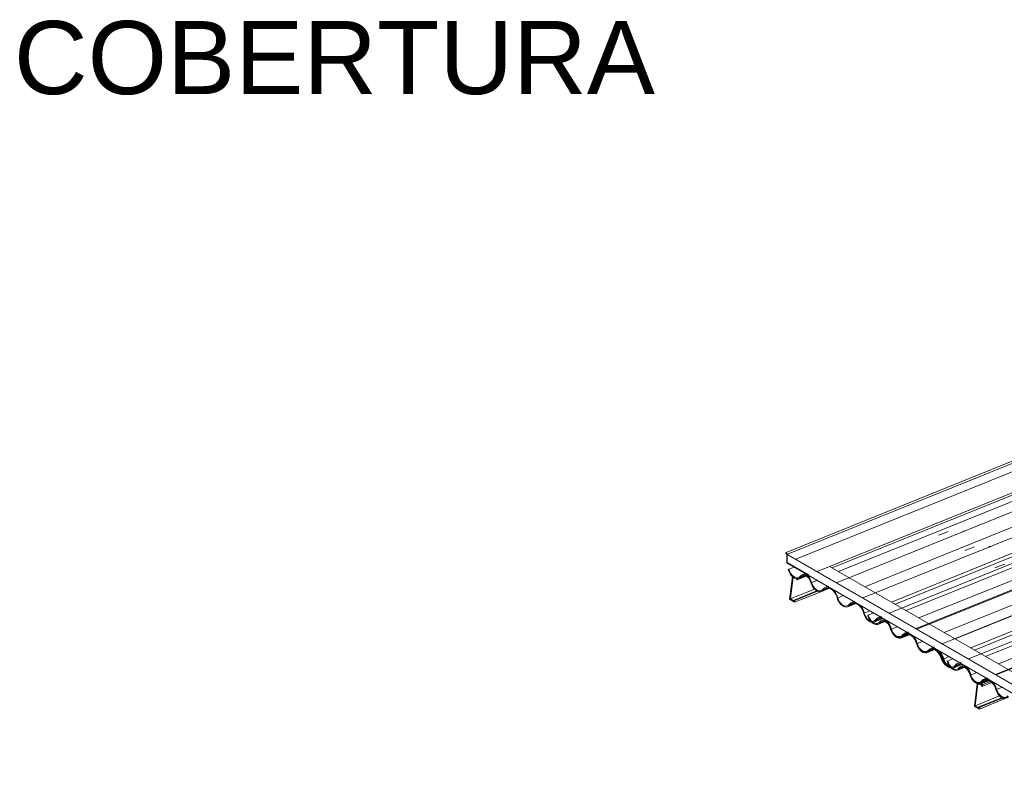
# Model space of a CAD drawing. Header units: metres. Extents: x -16.8 to 29.9, y -11.9 to 37.1.
# Tile 172 of 202: x -16.8 to -12, y 25.1 to 28.8. Entities that reach past the tile are written whole.
import ezdxf

# ---------------------------------------------------------------- set-up
doc = ezdxf.new("R2010")
doc.units = ezdxf.units.M
for name, color, linetype, lineweight in [('A-GLAZ-CWMG', 7, 'Continuous', 5), ('A-ROOF', 7, 'Continuous', 5), ('A-ROOF-OTLN', 7, 'Continuous', 5), ('G-ANNO-TEXT', 7, 'Continuous', 9)]:
    doc.layers.add(name, color=color, linetype=linetype, lineweight=lineweight)
doc.styles.add('Arial', font='arial.ttf', dxfattribs={"height": 0.36})
pattern_1 = [(338.856, (-9.452, 6.587), (1.4136126, -0.173424), [0.05139, -0.88305, 0.05139, -0.88305, -4.984]), (338.856, (-9.452, 6.587), (1.4136126, -0.173424), [-1.869, 0.05139, -1.817, 0.05139, -0.88305, -2.18]), (338.856, (-9.452, 6.587), (1.4136126, -0.173424), [-4.672, 0.05139, -0.57157, 0.05139, -1.506]), (110.947, (-9.016, 6.606), (-0.8280696, 1.4165813), [0.06704, -1.152, 0.06704, -1.152, -6.501]), (110.947, (-9.016, 6.606), (-0.8280696, 1.4165813), [-2.438, 0.06704, -2.371, 0.06704, -1.152, -2.844]), (110.947, (-9.016, 6.606), (-0.8280696, 1.4165813), [-6.095, 0.06704, -0.74558, 0.06704, -1.965]), (241.462, (-8.871, 7.296), (-0.2059615, -1.125331), [0.05017, -0.86197, 0.05017, -0.86197, -4.865]), (241.462, (-8.871, 7.296), (-0.2059615, -1.125331), [-1.824, 0.05017, -1.774, 0.05017, -0.86197, -2.128]), (241.462, (-8.871, 7.296), (-0.2059615, -1.125331), [-4.561, 0.05017, -0.55792, 0.05017, -1.47])]

# ---------------------------------------------------------------- blocks, each defined once
blk = doc.blocks.new('FP_89-EXPLODE')
at = {"layer": 'A-GLAZ-CWMG'}
for p, q in [((-5.6717, 28.177), (-12.0049, 25.6175)), ((-12.0442, 25.6016), (-12.0604, 25.5951))]:
    blk.add_line(p, q, dxfattribs=at)
blk = doc.blocks.new('FP_91-EXPLODE')
at = {"layer": 'A-GLAZ-CWMG'}
for p, q in [((-5.7861, 28.2392), (-12.0536, 25.7062)), ((-12.1616, 25.6625), (-12.1748, 25.6572))]:
    blk.add_line(p, q, dxfattribs=at)
blk = doc.blocks.new('FP_93-EXPLODE')
at = {"layer": 'A-GLAZ-CWMG'}
blk.add_line((-12.1902, 25.6392), (-12.1578, 25.6523), dxfattribs=at)
blk = doc.blocks.new('FP_94-EXPLODE')
at = {"layer": 'A-GLAZ-CWMG'}
blk.add_line((-12.0788, 25.5746), (-12.0443, 25.5886), dxfattribs=at)
blk = doc.blocks.new('Rectangular Mullion - Telha Fibrocimento - Ondulada-V76-EXPLODE')
at = {"layer": 'A-GLAZ-CWMG'}
for p, q in [((-5.8515, 28.2664), (-12.1082, 25.7377)), ((-12.2402, 25.6844), (-12.2432, 25.6827)), ((-12.215, 25.6946), (-12.2402, 25.6844)), ((-12.1633, 25.6535), (-12.1806, 25.6466)), ((-11.9726, 25.5546), (-11.999, 25.5439))]:
    blk.add_line(p, q, dxfattribs=at)
for points in [[(-12.2432, 25.6827, 0), (-12.2392, 25.6715, 0), (-12.2336, 25.6611, 0), (-12.2266, 25.6521, 0), (-12.2187, 25.645, 0), (-12.2103, 25.6401, 0), (-12.2019, 25.6378, 0), (-12.1938, 25.6381, 0), (-12.1866, 25.6411, 0), (-12.1806, 25.6466, 0)], [(-12.2226, 25.6531, 0), (-12.2255, 25.6561, 0), (-12.2318, 25.6645, 0), (-12.2367, 25.6741, 0), (-12.2402, 25.6844, 0)], [(-12.1834, 25.6505, 0), (-12.1889, 25.6455, 0), (-12.1955, 25.6428, 0), (-12.2029, 25.6426, 0), (-12.2107, 25.6449, 0), (-12.2183, 25.6494, 0), (-12.2226, 25.6531, 0)], [(-12.1283, 25.6187, 0), (-12.1318, 25.6286, 0), (-12.1367, 25.6378, 0), (-12.1428, 25.6458, 0), (-12.1498, 25.6521, 0), (-12.1572, 25.6564, 0), (-12.1647, 25.6585, 0), (-12.1718, 25.6581, 0), (-12.1781, 25.6554, 0), (-12.1834, 25.6505, 0)], [(-12.1806, 25.6466, 0), (-12.1759, 25.651, 0), (-12.1703, 25.6534, 0), (-12.164, 25.6537, 0), (-12.1573, 25.6519, 0), (-12.1507, 25.6481, 0), (-12.1445, 25.6425, 0), (-12.139, 25.6353, 0), (-12.1347, 25.6271, 0), (-12.1316, 25.6183, 0)], [(-12.1316, 25.6183, 0), (-12.1277, 25.607, 0), (-12.1221, 25.5966, 0), (-12.1151, 25.5875, 0), (-12.1072, 25.5803, 0), (-12.0987, 25.5755, 0), (-12.0902, 25.5732, 0), (-12.0821, 25.5736, 0), (-12.0749, 25.5767, 0), (-12.069, 25.5823, 0)], [(-12.0719, 25.5861, 0), (-12.0772, 25.5811, 0), (-12.0837, 25.5783, 0), (-12.091, 25.578, 0), (-12.0987, 25.58, 0), (-12.1063, 25.5844, 0), (-12.1135, 25.5909, 0), (-12.1197, 25.5991, 0), (-12.1248, 25.6085, 0), (-12.1283, 25.6187, 0)], [(-12.0443, 25.5963, 0), (-12.0471, 25.5968, 0), (-12.0565, 25.5963, 0), (-12.0649, 25.5927, 0), (-12.0719, 25.5861, 0)], [(-12.069, 25.5823, 0), (-12.0626, 25.5883, 0), (-12.0549, 25.5916, 0), (-12.0463, 25.592, 0), (-12.0372, 25.5895, 0), (-12.0282, 25.5843, 0), (-12.0198, 25.5766, 0), (-12.0124, 25.5669, 0), (-12.0065, 25.5557, 0), (-12.0023, 25.5437, 0)], [(-11.999, 25.5439, 0), (-12.0035, 25.5571, 0), (-12.01, 25.5693, 0), (-12.0181, 25.58, 0), (-12.0207, 25.5827, 0)], [(-12.0023, 25.5437, 0), (-11.9985, 25.5323, 0), (-11.9929, 25.5218, 0), (-11.9859, 25.5126, 0), (-11.978, 25.5054, 0), (-11.9695, 25.5005, 0), (-11.9618, 25.4983, 0)], [(-11.9425, 25.5114, 0), (-11.9478, 25.5063, 0), (-11.9543, 25.5034, 0), (-11.9616, 25.503, 0), (-11.9693, 25.505, 0), (-11.977, 25.5094, 0), (-11.9842, 25.516, 0), (-11.9905, 25.5242, 0), (-11.9955, 25.5337, 0), (-11.999, 25.5439, 0)]]:
    blk.add_polyline3d(points, dxfattribs=at)
for name in ['FP_91-EXPLODE', 'FP_89-EXPLODE', 'FP_93-EXPLODE', 'FP_94-EXPLODE']:
    blk.add_blockref(name, (0, 0), dxfattribs=at)
blk = doc.blocks.new('Rectangular Mullion - Telha Fibrocimento - Ondulada-1910061-EXPLODE')
blk.add_blockref('Rectangular Mullion - Telha Fibrocimento - Ondulada-V76-EXPLODE', (0, 0))
blk = doc.blocks.new('FP_97-EXPLODE')
at = {"layer": 'A-GLAZ-CWMG'}
blk.add_line((-12.2107, 25.65), (-12.1686, 25.6671), dxfattribs=at)
blk = doc.blocks.new('FP_98-EXPLODE')
at = {"layer": 'A-GLAZ-CWMG'}
blk.add_line((-12.0763, 25.5713), (-12.0377, 25.5869), dxfattribs=at)
blk = doc.blocks.new('FP_103-EXPLODE')
at = {"layer": 'A-GLAZ-CWMG'}
for p, q in [((-5.6693, 28.1738), (-12.0007, 25.615)), ((-12.042, 25.5983), (-12.058, 25.5919))]:
    blk.add_line(p, q, dxfattribs=at)
blk = doc.blocks.new('FP_105-EXPLODE')
at = {"layer": 'A-GLAZ-CWMG'}
for p, q in [((-5.8021, 28.2541), (-12.1372, 25.6938)), ((-12.1744, 25.6788), (-12.1908, 25.6722))]:
    blk.add_line(p, q, dxfattribs=at)
blk = doc.blocks.new('FP_107-EXPLODE')
at = {"layer": 'A-GLAZ-CWMG'}
for p, q in [((-5.9332, 28.3282), (-12.2667, 25.7686)), ((-12.3056, 25.7528), (-12.3219, 25.7463))]:
    blk.add_line(p, q, dxfattribs=at)
blk = doc.blocks.new('FP_109-EXPLODE')
at = {"layer": 'A-GLAZ-CWMG'}
for p, q in [((-6.0627, 28.4028), (-12.396, 25.8432)), ((-12.4352, 25.8274), (-12.4514, 25.8208))]:
    blk.add_line(p, q, dxfattribs=at)
blk = doc.blocks.new('FP_111-EXPLODE')
at = {"layer": 'A-GLAZ-CWMG'}
for p, q in [((-6.1771, 28.4649), (-12.4446, 25.9319)), ((-12.5519, 25.8886), (-12.5658, 25.883))]:
    blk.add_line(p, q, dxfattribs=at)
blk = doc.blocks.new('FP_112-EXPLODE')
at = {"layer": 'A-GLAZ-CWMG', "color": 9, "true_color": 0xc0c0c0}
for p, q in [((-12.0065, 26.1427), (-11.9827, 26.1516)), ((-11.9827, 26.1516), (-11.959, 26.1606))]:
    blk.add_line(p, q, dxfattribs=at)
blk = doc.blocks.new('FP_113-EXPLODE')
at = {"layer": 'A-GLAZ-CWMG'}
blk.add_line((-12.5812, 25.865), (-12.5488, 25.8781), dxfattribs=at)
blk = doc.blocks.new('FP_114-EXPLODE')
at = {"layer": 'A-GLAZ-CWMG'}
blk.add_line((-12.4698, 25.8004), (-12.4353, 25.8143), dxfattribs=at)
blk = doc.blocks.new('FP_115-EXPLODE')
at = {"layer": 'A-GLAZ-CWMG'}
blk.add_line((-12.3406, 25.7254), (-12.3069, 25.7391), dxfattribs=at)
blk = doc.blocks.new('Rectangular Mullion - Telha Fibrocimento - Ondulada-V96-EXPLODE')
at = {"layer": 'A-GLAZ-CWMG', "true_color": 0xc0c0c0}
h = blk.add_hatch(dxfattribs=at)
h.set_pattern_fill('FP_15', color=9, style=0, pattern_type=2)
h.set_pattern_definition(pattern_1)
h.paths.add_polyline_path([(-11.8546, 25.4347), (-11.8561, 25.4405), (-11.8695, 25.4534), (-11.88, 25.4752), (-11.8913, 25.4985), (-11.9076, 25.5141), (-11.9171, 25.5184), (-11.9255, 25.5196), (-11.9271, 25.5174), (-11.9293, 25.5174), (-11.9296, 25.5152), (-11.9255, 25.5149), (-11.9141, 25.5126), (-11.9024, 25.5054), (-11.8938, 25.4962), (-11.883, 25.4743), (-11.872, 25.451), (-11.8604, 25.439)])
h.paths.add_polyline_path([(-11.9953, 25.5334), (-12.0053, 25.5591), (-12.0108, 25.5685), (-12.0128, 25.5674), (-12.0321, 25.5889), (-12.0471, 25.5932), (-12.0549, 25.5916), (-12.0671, 25.5841), (-12.0801, 25.5744), (-12.0875, 25.5737), (-12.0881, 25.5746), (-12.1023, 25.58), (-12.1105, 25.5868), (-12.1136, 25.5906), (-12.1151, 25.5875), (-12.1044, 25.5769), (-12.0887, 25.57), (-12.0821, 25.5701), (-12.076, 25.5719), (-12.0676, 25.578), (-12.0603, 25.585), (-12.0468, 25.5886), (-12.0382, 25.587), (-12.0287, 25.5823), (-12.0199, 25.5748), (-12.0071, 25.5553), (-11.9973, 25.5329), (-11.9953, 25.5334)])
h.paths.add_polyline_path([(-11.9558, 25.5), (-11.9436, 25.5054), (-11.941, 25.5094), (-11.9419, 25.512), (-11.9495, 25.5069), (-11.9616, 25.5051), (-11.9693, 25.5071), (-11.9811, 25.5144), (-11.9893, 25.5234), (-11.9955, 25.5333), (-11.9975, 25.5307), (-11.9834, 25.5114), (-11.9675, 25.5018), (-11.9651, 25.503), (-11.965, 25.5039), (-11.9616, 25.503), (-11.9609, 25.5004), (-11.957, 25.5001)])
h.paths.add_polyline_path([(-12.0066, 25.5559), (-12.01, 25.5631), (-12.0056, 25.5571)])
h.paths.add_polyline_path([(-12.1178, 25.5965), (-12.126, 25.6151), (-12.1365, 25.6422), (-12.1448, 25.654), (-12.1822, 25.6736), (-12.1869, 25.6734), (-12.2005, 25.6649), (-12.2136, 25.6546), (-12.2217, 25.6534), (-12.2217, 25.6526), (-12.2152, 25.649), (-12.2107, 25.6504), (-12.2026, 25.6561), (-12.1926, 25.6654), (-12.1845, 25.6687), (-12.1695, 25.6673), (-12.1598, 25.6625), (-12.1498, 25.6542), (-12.1406, 25.6426), (-12.1318, 25.6286), (-12.1197, 25.5991)])
h.paths.add_polyline_path([(-12.2231, 25.6489), (-12.254, 25.6793), (-12.2605, 25.6958), (-12.271, 25.7201), (-12.2825, 25.7335), (-12.3102, 25.7479), (-12.3226, 25.7455), (-12.3307, 25.7399), (-12.3326, 25.7359), (-12.3322, 25.733), (-12.3445, 25.7264), (-12.3523, 25.7262), (-12.3527, 25.7287), (-12.356, 25.7273), (-12.3563, 25.7266), (-12.3718, 25.7352), (-12.3815, 25.7452), (-12.3648, 25.7287), (-12.3519, 25.724), (-12.3385, 25.7267), (-12.3328, 25.7312), (-12.3243, 25.7424), (-12.3181, 25.7431), (-12.3174, 25.7454), (-12.3024, 25.7417), (-12.2932, 25.7375), (-12.2829, 25.7294), (-12.2736, 25.7179), (-12.2634, 25.6944), (-12.2532, 25.6713), (-12.2383, 25.6554), (-12.2251, 25.6494)])
h.paths.add_polyline_path([(-12.2221, 25.6506), (-12.2225, 25.6534), (-12.2255, 25.6517), (-12.2225, 25.6508)])
h.paths.add_polyline_path([(-12.3958, 25.7839), (-12.3988, 25.7839), (-12.3966, 25.7829)])
h.paths.add_polyline_path([(-12.3868, 25.7604), (-12.401, 25.7951), (-12.4118, 25.8082), (-12.4192, 25.81), (-12.4119, 25.8062), (-12.4084, 25.7992), (-12.4031, 25.796), (-12.4031, 25.7923), (-12.3943, 25.7798), (-12.3895, 25.7671)])
h.paths.add_polyline_path([(-12.6177, 25.8779), (-12.6165, 25.8799), (-12.6165, 25.8819), (-12.6279, 25.9003), (-12.6317, 25.9099), (-12.6336, 25.9067), (-12.6246, 25.8869), (-12.6186, 25.8791)])
h.paths.add_polyline_path([(-12.4786, 25.7991), (-12.467, 25.802), (-12.462, 25.8062), (-12.4476, 25.8166), (-12.4375, 25.8189), (-12.4269, 25.8163), (-12.446, 25.8221), (-12.4537, 25.8194), (-12.46, 25.8146), (-12.4732, 25.8048), (-12.4812, 25.8038), (-12.4863, 25.8049), (-12.4974, 25.8102), (-12.5108, 25.8249), (-12.5193, 25.8445), (-12.5257, 25.8571), (-12.5374, 25.8749), (-12.5482, 25.8822), (-12.5628, 25.8839), (-12.5724, 25.8782), (-12.5848, 25.8693), (-12.5929, 25.8684), (-12.5947, 25.8686), (-12.6094, 25.8752), (-12.6135, 25.8765), (-12.6135, 25.8741), (-12.6014, 25.8659), (-12.5865, 25.8638), (-12.5822, 25.865), (-12.5735, 25.8706), (-12.5609, 25.8792), (-12.5482, 25.8776), (-12.5353, 25.868), (-12.5251, 25.8512), (-12.5131, 25.8223), (-12.5062, 25.8132), (-12.5044, 25.8163), (-12.4934, 25.8058), (-12.4784, 25.8002)])
at = {"layer": 'A-GLAZ-CWMG'}
for p, q in [((-6.2425, 28.4921), (-12.4993, 25.9635)), ((-6.0013, 28.3516), (-12.2568, 25.8235)), ((-5.8713, 28.2764), (-12.1266, 25.7483)), ((-5.7373, 28.197), (-11.9906, 25.6698)), ((-12.6312, 25.9102), (-12.6342, 25.9085)), ((-12.606, 25.9203), (-12.6312, 25.9102)), ((-12.5544, 25.8793), (-12.5716, 25.8723)), ((-12.3636, 25.7804), (-12.39, 25.7697)), ((-12.3131, 25.7404), (-12.3307, 25.7333)), ((-12.2334, 25.7052), (-12.26, 25.6944)), ((-12.1747, 25.6687), (-12.2004, 25.6583)), ((-12.0973, 25.6266), (-12.126, 25.6151)), ((-12.0436, 25.5884), (-12.0662, 25.5793))]:
    blk.add_line(p, q, dxfattribs=at)
for points in [[(-12.6342, 25.9085, 0), (-12.6302, 25.8973, 0), (-12.6246, 25.8869, 0), (-12.6177, 25.8779, 0), (-12.6098, 25.8707, 0), (-12.6014, 25.8659, 0), (-12.5929, 25.8636, 0), (-12.5848, 25.8639, 0), (-12.5776, 25.8669, 0), (-12.5716, 25.8723, 0)], [(-12.5744, 25.8763, 0), (-12.5799, 25.8713, 0), (-12.5865, 25.8686, 0), (-12.5939, 25.8684, 0), (-12.6017, 25.8706, 0), (-12.6094, 25.8752, 0), (-12.6165, 25.8819, 0), (-12.6228, 25.8902, 0), (-12.6278, 25.8999, 0), (-12.6312, 25.9102, 0)], [(-12.5193, 25.8445, 0), (-12.5228, 25.8544, 0), (-12.5277, 25.8636, 0), (-12.5338, 25.8716, 0), (-12.5408, 25.8779, 0), (-12.5482, 25.8822, 0), (-12.5557, 25.8842, 0), (-12.5628, 25.8839, 0), (-12.5692, 25.8812, 0), (-12.5744, 25.8763, 0)], [(-12.5716, 25.8723, 0), (-12.567, 25.8767, 0), (-12.5613, 25.8791, 0), (-12.555, 25.8795, 0), (-12.5483, 25.8777, 0), (-12.5417, 25.8738, 0), (-12.5355, 25.8682, 0), (-12.5301, 25.8611, 0), (-12.5257, 25.8529, 0), (-12.5227, 25.8441, 0)], [(-12.5227, 25.8441, 0), (-12.5187, 25.8328, 0), (-12.5131, 25.8223, 0), (-12.5062, 25.8132, 0), (-12.4982, 25.8061, 0), (-12.4898, 25.8012, 0), (-12.4812, 25.7989, 0), (-12.4732, 25.7993, 0), (-12.4659, 25.8024, 0), (-12.46, 25.8081, 0)], [(-12.4629, 25.8119, 0), (-12.4683, 25.8068, 0), (-12.4748, 25.8041, 0), (-12.4821, 25.8037, 0), (-12.4897, 25.8058, 0), (-12.4974, 25.8102, 0), (-12.5045, 25.8167, 0), (-12.5108, 25.8249, 0), (-12.5158, 25.8343, 0), (-12.5193, 25.8445, 0)], [(-12.4353, 25.8221, 0), (-12.4381, 25.8225, 0), (-12.4476, 25.822, 0), (-12.456, 25.8184, 0), (-12.4629, 25.8119, 0)], [(-12.46, 25.8081, 0), (-12.4537, 25.814, 0), (-12.446, 25.8173, 0), (-12.4373, 25.8177, 0), (-12.4283, 25.8153, 0), (-12.4192, 25.81, 0), (-12.4108, 25.8024, 0), (-12.4034, 25.7926, 0), (-12.3975, 25.7815, 0), (-12.3934, 25.7694, 0)], [(-12.39, 25.7697, 0), (-12.3945, 25.7829, 0), (-12.401, 25.7951, 0), (-12.4091, 25.8057, 0), (-12.4117, 25.8084, 0)], [(-12.3934, 25.7694, 0), (-12.3895, 25.7581, 0), (-12.3839, 25.7475, 0), (-12.3769, 25.7384, 0), (-12.369, 25.7312, 0), (-12.3605, 25.7263, 0), (-12.3519, 25.724, 0), (-12.3438, 25.7244, 0), (-12.3366, 25.7276, 0), (-12.3307, 25.7333, 0)], [(-12.3335, 25.7372, 0), (-12.3388, 25.732, 0), (-12.3453, 25.7292, 0), (-12.3527, 25.7287, 0), (-12.3604, 25.7308, 0), (-12.368, 25.7352, 0), (-12.3752, 25.7417, 0), (-12.3815, 25.75, 0), (-12.3865, 25.7595, 0), (-12.39, 25.7697, 0)], [(-12.3085, 25.748, 0), (-12.318, 25.7475, 0), (-12.3265, 25.7438, 0), (-12.3335, 25.7372, 0)], [(-12.3307, 25.7333, 0), (-12.3243, 25.7394, 0), (-12.3165, 25.7427, 0), (-12.3078, 25.7432, 0), (-12.299, 25.7409, 0)], [(-12.2987, 25.7407, 0), (-12.2896, 25.7355, 0), (-12.281, 25.7277, 0), (-12.2736, 25.7179, 0), (-12.2676, 25.7066, 0), (-12.2634, 25.6944, 0)], [(-12.26, 25.6944, 0), (-12.2645, 25.7077, 0), (-12.271, 25.7201, 0), (-12.2792, 25.7309, 0)], [(-12.2634, 25.6944, 0), (-12.2596, 25.6829, 0), (-12.254, 25.6723, 0), (-12.247, 25.663, 0), (-12.2389, 25.6557, 0), (-12.2304, 25.6508, 0), (-12.2217, 25.6486, 0), (-12.2136, 25.6491, 0), (-12.2063, 25.6524, 0), (-12.2004, 25.6583, 0)], [(-12.2225, 25.6533, 0), (-12.2303, 25.6554, 0), (-12.2379, 25.6598, 0), (-12.2452, 25.6663, 0), (-12.2515, 25.6746, 0), (-12.2565, 25.6841, 0), (-12.26, 25.6944, 0)], [(-12.2034, 25.662, 0), (-12.2087, 25.6568, 0), (-12.2152, 25.6538, 0), (-12.2225, 25.6533, 0)], [(-12.179, 25.6741, 0), (-12.1869, 25.6734, 0), (-12.196, 25.6694, 0), (-12.2034, 25.662, 0)], [(-12.2004, 25.6583, 0), (-12.1938, 25.6649, 0), (-12.1857, 25.6686, 0), (-12.1765, 25.6692, 0), (-12.1668, 25.6666, 0), (-12.1571, 25.661, 0), (-12.1481, 25.6527, 0), (-12.1403, 25.6422, 0), (-12.1341, 25.6302, 0), (-12.1299, 25.6173, 0)], [(-12.126, 25.6151, 0), (-12.1303, 25.6295, 0), (-12.1369, 25.643, 0), (-12.1447, 25.6541, 0)], [(-12.1299, 25.6173, 0), (-12.1262, 25.6056, 0), (-12.1206, 25.5947, 0), (-12.1136, 25.5851, 0), (-12.1055, 25.5775, 0), (-12.0968, 25.5724, 0), (-12.0881, 25.5699, 0), (-12.0797, 25.5702, 0), (-12.0723, 25.5734, 0), (-12.0662, 25.5793, 0)], [(-12.0683, 25.5841, 0), (-12.0735, 25.5785, 0), (-12.08, 25.5752, 0), (-12.0874, 25.5744, 0), (-12.0952, 25.5762, 0), (-12.1031, 25.5804, 0), (-12.1105, 25.5868, 0), (-12.117, 25.5951, 0), (-12.1223, 25.6047, 0), (-12.126, 25.6151, 0)], [(-12.032, 25.5891, 0), (-12.0415, 25.5928, 0), (-12.0517, 25.5935, 0), (-12.0608, 25.5905, 0), (-12.0683, 25.5841, 0)], [(-12.0662, 25.5793, 0), (-12.0603, 25.585, 0), (-12.0531, 25.5882, 0), (-12.045, 25.5888, 0), (-12.0364, 25.5866, 0), (-12.0279, 25.5818, 0), (-12.0199, 25.5748, 0), (-12.0128, 25.5658, 0), (-12.0071, 25.5553, 0), (-12.003, 25.544, 0)], [(-11.9997, 25.5444, 0), (-12.0048, 25.5581, 0), (-12.012, 25.5706, 0), (-12.021, 25.581, 0), (-12.0301, 25.588, 0)], [(-12.003, 25.544, 0), (-11.9982, 25.5318, 0), (-11.9915, 25.5207, 0), (-11.9834, 25.5114, 0), (-11.9744, 25.5047, 0), (-11.965, 25.5007, 0), (-11.9558, 25.5, 0), (-11.9475, 25.5024, 0), (-11.9405, 25.5078, 0)], [(-11.9432, 25.5118, 0), (-11.9495, 25.5069, 0), (-11.957, 25.5047, 0), (-11.9653, 25.5054, 0), (-11.9738, 25.5089, 0), (-11.9819, 25.515, 0), (-11.9893, 25.5234, 0), (-11.9953, 25.5334, 0), (-11.9997, 25.5444, 0)]]:
    blk.add_polyline3d(points, dxfattribs=at)
for name in ['FP_111-EXPLODE', 'FP_109-EXPLODE', 'FP_107-EXPLODE', 'FP_105-EXPLODE', 'FP_112-EXPLODE', 'FP_103-EXPLODE', 'FP_113-EXPLODE', 'FP_114-EXPLODE', 'FP_115-EXPLODE', 'FP_97-EXPLODE', 'FP_98-EXPLODE']:
    blk.add_blockref(name, (0, 0), dxfattribs=at)
blk = doc.blocks.new('Rectangular Mullion - Telha Fibrocimento - Ondulada-1910062-EXPLODE')
blk.add_blockref('Rectangular Mullion - Telha Fibrocimento - Ondulada-V96-EXPLODE', (0, 0))
blk = doc.blocks.new('FP_117-EXPLODE')
at = {"layer": 'A-GLAZ-CWMG'}
blk.add_line((-12.6017, 25.8758), (-12.5596, 25.8928), dxfattribs=at)
blk = doc.blocks.new('FP_118-EXPLODE')
at = {"layer": 'A-GLAZ-CWMG'}
blk.add_line((-12.4674, 25.7971), (-12.4287, 25.8127), dxfattribs=at)
blk = doc.blocks.new('FP_119-EXPLODE')
at = {"layer": 'A-GLAZ-CWMG'}
blk.add_line((-12.3403, 25.7273), (-12.309, 25.74), dxfattribs=at)
blk = doc.blocks.new('FP_121-EXPLODE')
at = {"layer": 'A-GLAZ-CWMG'}
for p, q in [((-5.9367, 28.3259), (-12.2039, 25.793)), ((-12.3076, 25.7511), (-12.3254, 25.7439))]:
    blk.add_line(p, q, dxfattribs=at)
blk = doc.blocks.new('FP_123-EXPLODE')
at = {"layer": 'A-GLAZ-CWMG'}
for p, q in [((-6.0603, 28.3996), (-12.3917, 25.8408)), ((-12.4323, 25.8244), (-12.449, 25.8176))]:
    blk.add_line(p, q, dxfattribs=at)
blk = doc.blocks.new('FP_125-EXPLODE')
at = {"layer": 'A-GLAZ-CWMG'}
for p, q in [((-6.1932, 28.4799), (-12.5282, 25.9196)), ((-12.5654, 25.9046), (-12.5819, 25.8979))]:
    blk.add_line(p, q, dxfattribs=at)
blk = doc.blocks.new('FP_127-EXPLODE')
at = {"layer": 'A-GLAZ-CWMG'}
for p, q in [((-6.3242, 28.554), (-12.6577, 25.9944)), ((-12.6967, 25.9786), (-12.7129, 25.972))]:
    blk.add_line(p, q, dxfattribs=at)
at = {"layer": 'A-GLAZ-CWMG', "color": 9, "true_color": 0xc0c0c0}
for p, q in [((-12.0354, 26.2483), (-12.0348, 26.2485)), ((-12.0348, 26.2485), (-12.0341, 26.2485)), ((-12.0341, 26.2485), (-12.0335, 26.2485)), ((-12.0335, 26.2485), (-12.0328, 26.2484)), ((-12.0328, 26.2484), (-12.0321, 26.2482)), ((-12.0321, 26.2482), (-12.0314, 26.248)), ((-12.0314, 26.248), (-12.0306, 26.2476)), ((-12.0306, 26.2476), (-12.0299, 26.2472)), ((-12.0299, 26.2472), (-12.0291, 26.2467)), ((-12.0291, 26.2467), (-12.0283, 26.2461))]:
    blk.add_line(p, q, dxfattribs=at)
blk = doc.blocks.new('FP_128-EXPLODE')
at = {"layer": 'A-GLAZ-CWMG', "color": 9, "true_color": 0xc0c0c0}
for p, q in [((-12.1561, 26.228), (-12.1324, 26.2369)), ((-12.1324, 26.2369), (-12.1086, 26.2459))]:
    blk.add_line(p, q, dxfattribs=at)
blk = doc.blocks.new('FP_129-EXPLODE')
at = {"layer": 'A-GLAZ-CWMG'}
for p, q in [((-6.4537, 28.6286), (-12.787, 26.069)), ((-12.8262, 26.0531), (-12.8424, 26.0466))]:
    blk.add_line(p, q, dxfattribs=at)
at = {"layer": 'A-GLAZ-CWMG', "color": 9, "true_color": 0xc0c0c0}
for p, q in [((-12.1658, 26.3225), (-12.1652, 26.3227)), ((-12.1652, 26.3227), (-12.1646, 26.3227)), ((-12.1646, 26.3227), (-12.164, 26.3227)), ((-12.164, 26.3227), (-12.1633, 26.3226)), ((-12.1633, 26.3226), (-12.1626, 26.3224)), ((-12.1626, 26.3224), (-12.1619, 26.3222)), ((-12.1619, 26.3222), (-12.1612, 26.3219)), ((-12.1612, 26.3219), (-12.1604, 26.3215)), ((-12.1604, 26.3215), (-12.1597, 26.321))]:
    blk.add_line(p, q, dxfattribs=at)
blk = doc.blocks.new('FP_130-EXPLODE')
at = {"layer": 'A-GLAZ-CWMG', "color": 9, "true_color": 0xc0c0c0}
for p, q in [((-12.2854, 26.3028), (-12.2616, 26.3118)), ((-12.2616, 26.3118), (-12.2379, 26.3208))]:
    blk.add_line(p, q, dxfattribs=at)
blk = doc.blocks.new('FP_131-EXPLODE')
at = {"layer": 'A-GLAZ-CWMG'}
blk.add_line((-12.9429, 26.1143), (-12.9568, 26.1087), dxfattribs=at)
blk = doc.blocks.new('FP_132-EXPLODE')
at = {"layer": 'A-GLAZ-CWMG'}
blk.add_line((-12.9722, 26.0908), (-12.9398, 26.1039), dxfattribs=at)
blk = doc.blocks.new('FP_133-EXPLODE')
at = {"layer": 'A-GLAZ-CWMG'}
blk.add_line((-12.8609, 26.0262), (-12.8221, 26.0418), dxfattribs=at)
blk = doc.blocks.new('FP_134-EXPLODE')
at = {"layer": 'A-GLAZ-CWMG'}
blk.add_line((-12.7317, 25.9512), (-12.6922, 25.9672), dxfattribs=at)
blk = doc.blocks.new('Rectangular Mullion - Telha Fibrocimento - Ondulada-V116-EXPLODE')
at = {"layer": 'A-GLAZ-CWMG', "true_color": 0xc0c0c0}
h = blk.add_hatch(dxfattribs=at)
h.set_pattern_fill('FP_15', color=9, style=0, pattern_type=2)
h.set_pattern_definition(pattern_1)
h.paths.add_polyline_path([(-12.2457, 25.6605), (-12.2471, 25.6663), (-12.2605, 25.6791), (-12.271, 25.701), (-12.2822, 25.724), (-12.2987, 25.7398), (-12.3082, 25.7442), (-12.3165, 25.7453), (-12.3181, 25.7432), (-12.3203, 25.7432), (-12.3206, 25.741), (-12.3165, 25.7406), (-12.3051, 25.7384), (-12.2934, 25.7312), (-12.2849, 25.7219), (-12.2741, 25.7001), (-12.263, 25.6768), (-12.2514, 25.6648)])
h.paths.add_polyline_path([(-12.3863, 25.7591), (-12.3981, 25.7868), (-12.4018, 25.7942), (-12.4038, 25.7932), (-12.4231, 25.8147), (-12.4381, 25.8189), (-12.446, 25.8173), (-12.4581, 25.8098), (-12.4712, 25.8002), (-12.4786, 25.7991), (-12.4791, 25.8004), (-12.4934, 25.8058), (-12.5015, 25.8126), (-12.5047, 25.8163), (-12.5062, 25.8132), (-12.4966, 25.8033), (-12.4821, 25.7965), (-12.4732, 25.7959), (-12.467, 25.7976), (-12.4586, 25.8037), (-12.4513, 25.8108), (-12.4379, 25.8144), (-12.4292, 25.8128), (-12.4198, 25.8081), (-12.4109, 25.8005), (-12.3981, 25.7811), (-12.3892, 25.7582), (-12.3864, 25.7592)])
h.paths.add_polyline_path([(-12.3468, 25.7257), (-12.3346, 25.7312), (-12.3321, 25.7352), (-12.3329, 25.7377), (-12.3405, 25.7327), (-12.3527, 25.7309), (-12.3604, 25.7329), (-12.3681, 25.7372), (-12.3803, 25.7491), (-12.3865, 25.759), (-12.3892, 25.7575), (-12.3744, 25.7372), (-12.3604, 25.7283), (-12.3561, 25.7287), (-12.356, 25.7296), (-12.3527, 25.7287), (-12.3519, 25.7262), (-12.348, 25.7258)])
h.paths.add_polyline_path([(-12.3976, 25.7817), (-12.3981, 25.7861), (-12.3966, 25.7829)])
h.paths.add_polyline_path([(-12.5088, 25.8223), (-12.517, 25.8408), (-12.5275, 25.868), (-12.5358, 25.8798), (-12.5732, 25.8994), (-12.578, 25.8992), (-12.5915, 25.8907), (-12.6046, 25.8803), (-12.6128, 25.8792), (-12.6127, 25.8783), (-12.6062, 25.8748), (-12.6017, 25.8762), (-12.5936, 25.8819), (-12.5837, 25.8912), (-12.5755, 25.8944), (-12.5605, 25.8931), (-12.5508, 25.8883), (-12.5408, 25.8799), (-12.5316, 25.8684), (-12.5228, 25.8544), (-12.5108, 25.8249)])
h.paths.add_polyline_path([(-12.6141, 25.8747), (-12.645, 25.9051), (-12.651, 25.9201), (-12.662, 25.9459), (-12.6731, 25.959), (-12.6995, 25.9737), (-12.709, 25.9733), (-12.7222, 25.9651), (-12.7326, 25.9566), (-12.743, 25.9545), (-12.7437, 25.9545), (-12.7591, 25.961), (-12.7725, 25.9757), (-12.781, 25.9954), (-12.792, 26.0209), (-12.8063, 26.036), (-12.8291, 26.0483), (-12.8447, 26.0452), (-12.8516, 26.0398), (-12.8642, 26.0305), (-12.8723, 26.0295), (-12.8791, 26.0311), (-12.8884, 26.036), (-12.9018, 26.0506), (-12.9104, 26.0702), (-12.9189, 26.0897), (-12.9327, 26.1042), (-12.9467, 26.11), (-12.9586, 26.1076), (-12.965, 26.1025), (-12.9759, 26.095), (-12.9839, 26.0942), (-12.9857, 26.0944), (-13.0004, 26.101), (-13.0138, 26.116), (-13.0252, 26.1342), (-13.0148, 26.1115), (-13.0004, 26.0963), (-12.9839, 26.0893), (-12.9732, 26.0907), (-12.9645, 26.0964), (-12.9519, 26.1049), (-12.9392, 26.1034), (-12.9265, 26.094), (-12.9167, 26.0787), (-12.904, 26.0478), (-12.8884, 26.0313), (-12.8723, 26.0247), (-12.8614, 26.0263), (-12.8534, 26.0316), (-12.8385, 26.0424), (-12.8325, 26.0433), (-12.8226, 26.0419), (-12.8141, 26.038), (-12.8033, 26.0295), (-12.7945, 26.0184), (-12.7844, 25.9952), (-12.7746, 25.9729), (-12.7594, 25.9566), (-12.743, 25.9497), (-12.7299, 25.9524), (-12.7243, 25.9566), (-12.7099, 25.9675), (-12.702, 25.9688), (-12.6926, 25.9673), (-12.6842, 25.9633), (-12.6732, 25.9545), (-12.6646, 25.9436), (-12.6545, 25.9201), (-12.645, 25.898), (-12.6293, 25.8811), (-12.6161, 25.8752)])
h.paths.add_polyline_path([(-12.6131, 25.8764), (-12.6136, 25.8791), (-12.6165, 25.8775), (-12.6135, 25.8765)])
at = {"layer": 'A-GLAZ-CWMG'}
for p, q in [((-6.5217, 28.6522), (-12.7773, 26.124)), ((-6.3923, 28.5774), (-12.6478, 26.0493)), ((-6.2623, 28.5021), (-12.5176, 25.9741)), ((-6.1283, 28.4228), (-12.3816, 25.8956)), ((-12.9971, 26.1461), (-13.0222, 26.1359)), ((-13.0222, 26.1359), (-13.0252, 26.1342)), ((-12.9454, 26.1051), (-12.9626, 26.0981)), ((-12.8841, 26.0809), (-12.9104, 26.0702)), ((-12.8276, 26.0433), (-12.851, 26.0338)), ((-12.7546, 26.0061), (-12.781, 25.9954)), ((-12.6978, 25.9687), (-12.7217, 25.959)), ((-12.6244, 25.9309), (-12.651, 25.9201)), ((-12.5657, 25.8944), (-12.5915, 25.8841)), ((-12.4884, 25.8524), (-12.517, 25.8408)), ((-12.4346, 25.8142), (-12.4573, 25.805)), ((-12.266, 25.702), (-12.2707, 25.7001)), ((-12.2457, 25.6605), (-12.2451, 25.6648))]:
    blk.add_line(p, q, dxfattribs=at)
for points in [[(-13.0252, 26.1342, 0), (-13.0213, 26.123, 0), (-13.0156, 26.1126, 0), (-13.0087, 26.1036, 0), (-13.0008, 26.0965, 0), (-12.9924, 26.0916, 0), (-12.9839, 26.0893, 0), (-12.9759, 26.0897, 0), (-12.9686, 26.0926, 0), (-12.9626, 26.0981, 0)], [(-12.9654, 26.102, 0), (-12.9709, 26.097, 0), (-12.9775, 26.0944, 0), (-12.985, 26.0941, 0), (-12.9927, 26.0964, 0), (-13.0004, 26.101, 0), (-13.0076, 26.1076, 0), (-13.0138, 26.116, 0), (-13.0188, 26.1256, 0), (-13.0222, 26.1359, 0)], [(-12.9104, 26.0702, 0), (-12.9138, 26.0802, 0), (-12.9187, 26.0894, 0), (-12.9248, 26.0974, 0), (-12.9318, 26.1037, 0), (-12.9392, 26.108, 0), (-12.9467, 26.11, 0), (-12.9539, 26.1096, 0), (-12.9602, 26.1069, 0), (-12.9654, 26.102, 0)], [(-12.9626, 26.0981, 0), (-12.958, 26.1025, 0), (-12.9524, 26.1049, 0), (-12.946, 26.1052, 0), (-12.9394, 26.1034, 0), (-12.9327, 26.0996, 0), (-12.9265, 26.094, 0), (-12.9211, 26.0869, 0), (-12.9167, 26.0787, 0), (-12.9137, 26.0698, 0)], [(-12.9137, 26.0698, 0), (-12.9098, 26.0585, 0), (-12.9042, 26.0481, 0), (-12.8972, 26.039, 0), (-12.8893, 26.0318, 0), (-12.8808, 26.027, 0), (-12.8723, 26.0247, 0), (-12.8642, 26.0251, 0), (-12.857, 26.0282, 0), (-12.851, 26.0338, 0)], [(-12.8539, 26.0376, 0), (-12.8593, 26.0326, 0), (-12.8658, 26.0298, 0), (-12.8731, 26.0295, 0), (-12.8808, 26.0316, 0), (-12.8884, 26.036, 0), (-12.8955, 26.0424, 0), (-12.9018, 26.0506, 0), (-12.9068, 26.0601, 0), (-12.9104, 26.0702, 0)], [(-12.8264, 26.0478, 0), (-12.8291, 26.0483, 0), (-12.8386, 26.0478, 0), (-12.847, 26.0442, 0), (-12.8539, 26.0376, 0)], [(-12.851, 26.0338, 0), (-12.8447, 26.0398, 0), (-12.837, 26.0431, 0), (-12.8284, 26.0435, 0), (-12.8193, 26.041, 0), (-12.8103, 26.0358, 0), (-12.8018, 26.0281, 0), (-12.7945, 26.0184, 0), (-12.7885, 26.0072, 0), (-12.7844, 25.9952, 0)], [(-12.781, 25.9954, 0), (-12.7856, 26.0086, 0), (-12.792, 26.0209, 0), (-12.8001, 26.0315, 0), (-12.8028, 26.0342, 0)], [(-12.7844, 25.9952, 0), (-12.7805, 25.9838, 0), (-12.7749, 25.9733, 0), (-12.768, 25.9641, 0), (-12.76, 25.9569, 0), (-12.7515, 25.952, 0), (-12.743, 25.9497, 0), (-12.7349, 25.9502, 0), (-12.7276, 25.9533, 0), (-12.7217, 25.959, 0)], [(-12.7245, 25.9629, 0), (-12.7299, 25.9578, 0), (-12.7364, 25.9549, 0), (-12.7437, 25.9545, 0), (-12.7514, 25.9566, 0), (-12.7591, 25.961, 0), (-12.7662, 25.9675, 0), (-12.7725, 25.9757, 0), (-12.7775, 25.9852, 0), (-12.781, 25.9954, 0)], [(-12.6995, 25.9737, 0), (-12.709, 25.9733, 0), (-12.7175, 25.9696, 0), (-12.7245, 25.9629, 0)], [(-12.7217, 25.959, 0), (-12.7153, 25.9651, 0), (-12.7076, 25.9685, 0), (-12.6989, 25.969, 0), (-12.6897, 25.9665, 0), (-12.6806, 25.9612, 0), (-12.6721, 25.9535, 0), (-12.6646, 25.9436, 0), (-12.6586, 25.9323, 0), (-12.6545, 25.9202, 0)], [(-12.651, 25.9201, 0), (-12.6555, 25.9335, 0), (-12.662, 25.9459, 0), (-12.6702, 25.9567, 0)], [(-12.6545, 25.9202, 0), (-12.6506, 25.9087, 0), (-12.645, 25.898, 0), (-12.638, 25.8888, 0), (-12.63, 25.8815, 0), (-12.6214, 25.8766, 0), (-12.6128, 25.8743, 0), (-12.6046, 25.8749, 0), (-12.5974, 25.8782, 0), (-12.5915, 25.8841, 0)], [(-12.6136, 25.8791, 0), (-12.6213, 25.8811, 0), (-12.629, 25.8855, 0), (-12.6362, 25.892, 0), (-12.6425, 25.9003, 0), (-12.6476, 25.9099, 0), (-12.651, 25.9201, 0)], [(-12.5701, 25.8998, 0), (-12.578, 25.8992, 0), (-12.587, 25.8951, 0), (-12.5944, 25.8878, 0)], [(-12.5915, 25.8841, 0), (-12.5848, 25.8907, 0), (-12.5767, 25.8943, 0), (-12.5675, 25.8949, 0), (-12.5578, 25.8923, 0), (-12.5482, 25.8867, 0), (-12.5392, 25.8785, 0), (-12.5313, 25.868, 0), (-12.5251, 25.856, 0), (-12.5209, 25.843, 0)], [(-12.5944, 25.8878, 0), (-12.5997, 25.8825, 0), (-12.6062, 25.8796, 0), (-12.6135, 25.8791, 0)], [(-12.517, 25.8408, 0), (-12.5213, 25.8552, 0), (-12.5279, 25.8688, 0), (-12.5357, 25.8798, 0)], [(-12.5209, 25.843, 0), (-12.5172, 25.8314, 0), (-12.5117, 25.8204, 0), (-12.5046, 25.8109, 0), (-12.4966, 25.8033, 0), (-12.4879, 25.7981, 0), (-12.4791, 25.7956, 0), (-12.4708, 25.796, 0), (-12.4633, 25.7992, 0), (-12.4573, 25.805, 0)], [(-12.4594, 25.8098, 0), (-12.4646, 25.8043, 0), (-12.4711, 25.801, 0), (-12.4784, 25.8002, 0), (-12.4863, 25.802, 0), (-12.4941, 25.8062, 0), (-12.5015, 25.8126, 0), (-12.508, 25.8208, 0), (-12.5133, 25.8304, 0), (-12.517, 25.8408, 0)], [(-12.4231, 25.8148, 0), (-12.4325, 25.8186, 0), (-12.4427, 25.8192, 0), (-12.4518, 25.8163, 0), (-12.4594, 25.8098, 0)], [(-12.4573, 25.805, 0), (-12.4513, 25.8108, 0), (-12.4441, 25.814, 0), (-12.436, 25.8145, 0), (-12.4275, 25.8124, 0), (-12.4189, 25.8076, 0), (-12.4109, 25.8005, 0), (-12.4038, 25.7915, 0), (-12.3981, 25.7811, 0), (-12.394, 25.7698, 0)], [(-12.3907, 25.7702, 0), (-12.3958, 25.7839, 0), (-12.4031, 25.7964, 0), (-12.412, 25.8067, 0), (-12.4211, 25.8137, 0)], [(-12.394, 25.7698, 0), (-12.3892, 25.7575, 0), (-12.3825, 25.7464, 0), (-12.3744, 25.7372, 0), (-12.3654, 25.7304, 0), (-12.356, 25.7265, 0), (-12.3468, 25.7257, 0), (-12.3385, 25.7281, 0), (-12.3316, 25.7336, 0)], [(-12.3342, 25.7376, 0), (-12.3405, 25.7327, 0), (-12.348, 25.7305, 0), (-12.3563, 25.7312, 0), (-12.3648, 25.7347, 0), (-12.373, 25.7408, 0), (-12.3803, 25.7491, 0), (-12.3863, 25.7591, 0), (-12.3907, 25.7702, 0)], [(-12.2707, 25.7001, 0), (-12.2755, 25.7126, 0), (-12.2822, 25.724, 0), (-12.2904, 25.7335, 0), (-12.2996, 25.7406, 0), (-12.3092, 25.7446, 0), (-12.3186, 25.7455, 0), (-12.3271, 25.7431, 0), (-12.3342, 25.7376, 0)], [(-12.3316, 25.7336, 0), (-12.3252, 25.7385, 0), (-12.3176, 25.7407, 0), (-12.3092, 25.74, 0), (-12.3006, 25.7365, 0), (-12.2923, 25.7303, 0), (-12.2849, 25.7219, 0), (-12.2787, 25.7118, 0), (-12.2743, 25.7007, 0)], [(-12.2743, 25.7007, 0), (-12.2696, 25.6882, 0), (-12.263, 25.6768, 0), (-12.2548, 25.6674, 0), (-12.2457, 25.6605, 0)], [(-12.2451, 25.6648, 0), (-12.2532, 25.6709, 0), (-12.2605, 25.6791, 0), (-12.2664, 25.6891, 0), (-12.2707, 25.7001, 0)]]:
    blk.add_polyline3d(points, dxfattribs=at)
for name in ['FP_131-EXPLODE', 'FP_129-EXPLODE', 'FP_127-EXPLODE', 'FP_125-EXPLODE', 'FP_123-EXPLODE', 'FP_130-EXPLODE', 'FP_121-EXPLODE', 'FP_128-EXPLODE', 'FP_132-EXPLODE', 'FP_133-EXPLODE', 'FP_134-EXPLODE', 'FP_117-EXPLODE', 'FP_118-EXPLODE', 'FP_119-EXPLODE']:
    blk.add_blockref(name, (0, 0), dxfattribs=at)
blk = doc.blocks.new('Rectangular Mullion - Telha Fibrocimento - Ondulada-1910063-EXPLODE')
blk.add_blockref('Rectangular Mullion - Telha Fibrocimento - Ondulada-V116-EXPLODE', (0, 0))
blk = doc.blocks.new('LONGARINA_STEEL_FRAME - LONGARINA_STEEL_FRAME-1917798-EXPLODE')
at = {"layer": 'A-ROOF'}
for p, q in [((-13.0052, 26.1004), (-13.0189, 25.9872)), ((-13.0148, 25.9895), (-13.0018, 26.0974)), ((-12.9838, 26.0894), (-12.9842, 26.086)), ((-12.9366, 26.1018), (-12.9807, 26.084)), ((-12.9807, 26.084), (-12.98, 26.0895)), ((-12.9842, 26.086), (-12.9807, 26.084)), ((-12.8957, 26.0376), (-13.0148, 25.9895)), ((-12.8843, 26.029), (-12.9966, 25.9836)), ((-12.8649, 26.0251), (-12.9941, 25.9729)), ((-12.8807, 26.027), (-12.9931, 25.9815)), ((-13.0189, 25.9872), (-12.9941, 25.9729)), ((-12.9971, 25.9792), (-13.0148, 25.9895)), ((-12.9966, 25.9836), (-12.9971, 25.9792)), ((-12.9931, 25.9815), (-12.9966, 25.9836)), ((-12.9941, 25.9729), (-12.9931, 25.9815)), ((-12.0951, 25.5719), (-12.1085, 25.4615)), ((-12.1044, 25.4638), (-12.0915, 25.5708)), ((-12.0807, 25.569), (-12.0733, 25.5647)), ((-12.0692, 25.567), (-12.0761, 25.571)), ((-12.0733, 25.5647), (-12.0738, 25.5604)), ((-12.0738, 25.5604), (-12.0703, 25.5584)), ((-12.023, 25.5775), (-12.0703, 25.5584)), ((-12.0703, 25.5584), (-12.0692, 25.567)), ((-12.0299, 25.5829), (-12.0692, 25.567)), ((-11.9852, 25.512), (-12.1044, 25.4638)), ((-12.1085, 25.4615), (-12.0837, 25.4472)), ((-12.0867, 25.4536), (-12.1044, 25.4638)), ((-12.0862, 25.458), (-12.0867, 25.4536)), ((-11.9742, 25.5032), (-12.0862, 25.458)), ((-12.0827, 25.4559), (-12.0862, 25.458)), ((-11.9571, 25.4984), (-12.0837, 25.4472)), ((-11.9702, 25.5014), (-12.0827, 25.4559)), ((-12.0837, 25.4472), (-12.0827, 25.4559))]:
    blk.add_line(p, q, dxfattribs=at)
blk = doc.blocks.new('LONGARINA_STEEL_FRAME - LONGARINA_STEEL_FRAME-1917800-EXPLODE')
blk.add_blockref('LONGARINA_STEEL_FRAME - LONGARINA_STEEL_FRAME-1917798-EXPLODE', (0, 0))
blk = doc.blocks.new('Borda - ___-1956503-EXPLODE')
at = {"layer": 'A-ROOF-OTLN'}
for p, q in [((-13.038, 26.2116), (-13.037, 26.2134)), ((-11.1925, 25.1461), (-13.038, 26.2116)), ((-11.1915, 25.1478), (-13.037, 26.2134)), ((-13.033, 26.1668), (-13.033, 26.2087)), ((-11.1875, 25.1013), (-13.033, 26.1668)), ((-11.1921, 25.2088), (-12.8184, 26.1478))]:
    blk.add_line(p, q, dxfattribs=at)
blk = doc.blocks.new('Borda - ___-1956505-EXPLODE')
at = {"layer": 'A-ROOF-OTLN'}
for p, q in [((-13.0356, 26.2183), (-6.8944, 28.7002)), ((-13.0296, 26.2091), (-6.889, 28.6908)), ((-12.9885, 26.1854), (-6.889, 28.6505)), ((-12.8833, 26.1246), (-6.7837, 28.5897)), ((-12.8097, 26.1427), (-6.7783, 28.5802)), ((-12.8095, 26.1426), (-6.7793, 28.5797)), ((-13.0356, 26.2183), (-13.0366, 26.2177)), ((-13.0366, 26.2177), (-13.0327, 26.2109)), ((-13.0307, 26.2097), (-13.0356, 26.2183)), ((-13.0316, 26.2079), (-13.0316, 26.1677)), ((-13.0302, 26.1685), (-13.0302, 26.2071)), ((-13.0316, 26.1677), (-12.9255, 26.1064)), ((-12.9249, 26.1077), (-13.0302, 26.1685)), ((-12.9255, 26.1064), (-12.9205, 26.0977)), ((-12.9195, 26.0983), (-12.9249, 26.1077)), ((-12.9205, 26.0977), (-12.9163, 26.0994)), ((-12.9205, 26.0977), (-12.9195, 26.0983)), ((-12.9195, 26.0983), (-12.9164, 26.0995))]:
    blk.add_line(p, q, dxfattribs=at)

msp = doc.modelspace()

# ---------------------------------------------------------------- block references
at = {"layer": 'A-GLAZ-CWMG'}
for name in ['Rectangular Mullion - Telha Fibrocimento - Ondulada-1910063-EXPLODE', 'Rectangular Mullion - Telha Fibrocimento - Ondulada-1910062-EXPLODE', 'Rectangular Mullion - Telha Fibrocimento - Ondulada-1910061-EXPLODE']:
    msp.add_blockref(name, (0, 0), dxfattribs=at)
at = {"layer": 'A-ROOF'}
msp.add_blockref('LONGARINA_STEEL_FRAME - LONGARINA_STEEL_FRAME-1917800-EXPLODE', (0, 0), dxfattribs=at)
at = {"layer": 'A-ROOF-OTLN'}
for name in ['Borda - ___-1956505-EXPLODE', 'Borda - ___-1956503-EXPLODE']:
    msp.add_blockref(name, (0, 0), dxfattribs=at)

# ---------------------------------------------------------------- texts
at = {"layer": 'G-ANNO-TEXT', "insert": (-16.839, 28.8351), "char_height": 0.36, "width": 3.767931, "attachment_point": 1, "style": 'Arial'}
msp.add_mtext('COBERTURA', dxfattribs=at)

doc.saveas('drawing.dxf')
